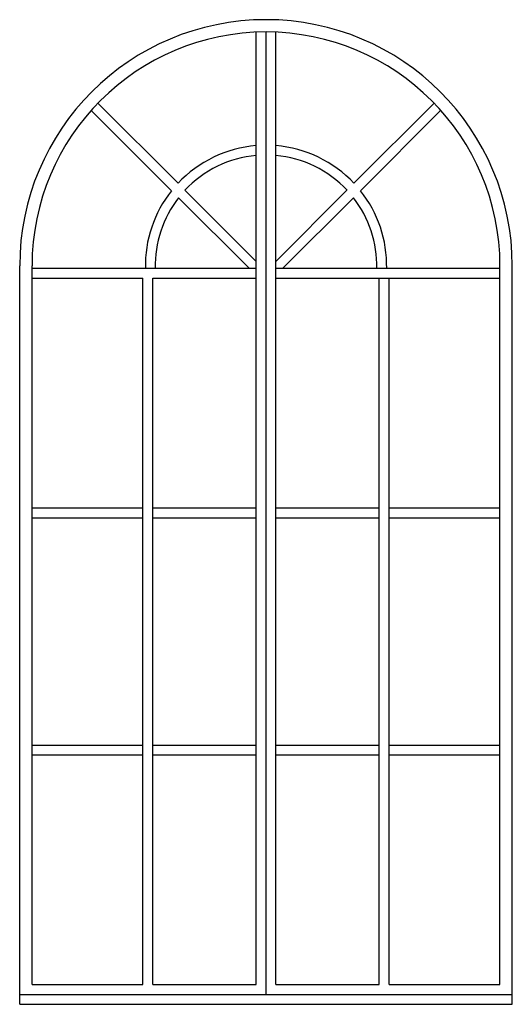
# Model space of a CAD drawing. Extents: x 182.54 to 183.54, y 107.02 to 109.02.
import ezdxf

# ---------------------------------------------------------------- set-up
doc = ezdxf.new("R2010")
doc.units = 0
doc.header["$MEASUREMENT"] = 0
doc.layers.get('0').update_dxf_attribs({"linetype": 'CONTINUOUS'})

msp = doc.modelspace()

# ---------------------------------------------------------------- linework, layer by layer
for p, q in [((183.0237, 107.0585), (183.0237, 108.993)), ((183.0437, 107.0385), (183.0437, 108.9935)), ((183.0637, 107.0585), (183.0637, 108.993)), ((182.8651, 108.6862), (182.7024, 108.8488)), ((183.2223, 108.6862), (183.3848, 108.8487)), ((182.852, 108.671), (182.6888, 108.8342)), ((183.2354, 108.671), (183.3989, 108.8345)), ((183.0236, 108.5276), (182.8792, 108.672)), ((183.0637, 108.5276), (183.2081, 108.672)), ((183.0095, 108.5135), (182.8662, 108.6568)), ((183.0778, 108.5135), (183.2211, 108.6568)), ((182.5437, 107.0185), (182.5437, 108.5185)), ((182.5687, 107.0585), (182.5687, 108.5185)), ((182.5687, 108.5135), (183.0237, 108.5135)), ((183.0637, 108.5135), (183.5187, 108.5135)), ((183.5187, 107.0585), (183.5187, 108.5185)), ((183.5437, 107.0185), (183.5437, 108.5185)), ((182.5687, 108.4935), (182.7937, 108.4935)), ((182.7937, 107.0585), (182.7937, 108.4935)), ((182.8137, 107.0585), (182.8137, 108.4935)), ((182.8137, 108.4935), (183.0237, 108.4935)), ((183.0637, 108.4935), (183.5187, 108.4935)), ((183.0637, 108.4935), (183.2737, 108.4935)), ((183.2737, 107.0585), (183.2737, 108.4935)), ((183.2937, 107.0585), (183.2937, 108.4935)), ((183.2937, 108.4935), (183.5187, 108.4935)), ((182.5687, 108.0269), (182.7937, 108.0269)), ((182.8137, 108.0269), (183.0237, 108.0269)), ((183.0637, 108.0269), (183.2737, 108.0269)), ((183.2937, 108.0269), (183.5187, 108.0269)), ((182.5687, 108.0069), (182.7937, 108.0069)), ((182.8137, 108.0069), (183.0237, 108.0069)), ((183.0637, 108.0069), (183.2737, 108.0069)), ((183.2937, 108.0069), (183.5187, 108.0069)), ((182.5687, 107.5451), (182.7937, 107.5451)), ((182.8137, 107.5451), (183.0237, 107.5451)), ((183.0637, 107.5451), (183.2737, 107.5451)), ((183.2937, 107.5451), (183.5187, 107.5451)), ((182.5687, 107.5251), (182.7937, 107.5251)), ((182.8137, 107.5251), (183.0237, 107.5251)), ((183.0637, 107.5251), (183.2737, 107.5251)), ((183.2937, 107.5251), (183.5187, 107.5251)), ((182.5687, 107.0585), (182.7937, 107.0585)), ((182.8137, 107.0585), (183.0237, 107.0585)), ((183.0637, 107.0585), (183.2737, 107.0585)), ((183.2937, 107.0585), (183.5187, 107.0585)), ((182.5437, 107.0385), (183.5437, 107.0385)), ((182.5437, 107.0185), (183.5437, 107.0185))]:
    msp.add_line(p, q)
for radius, start, end in [(0.5, 0, 180), (0.475, 0, 180), (0.245, 94.6824, 136.8041), (0.245, 43.2042, 85.3176), (0.225, 95.0997, 136.9645), (0.225, 43.0445, 84.9003), (0.245, 141.4949, 181.1694), (0.245, 358.8306, 38.5134), (0.225, 142.075, 181.2733), (0.225, 358.7267, 37.934)]:
    msp.add_arc((183.0437, 108.5185), radius, start, end)

doc.saveas('drawing.dxf')
